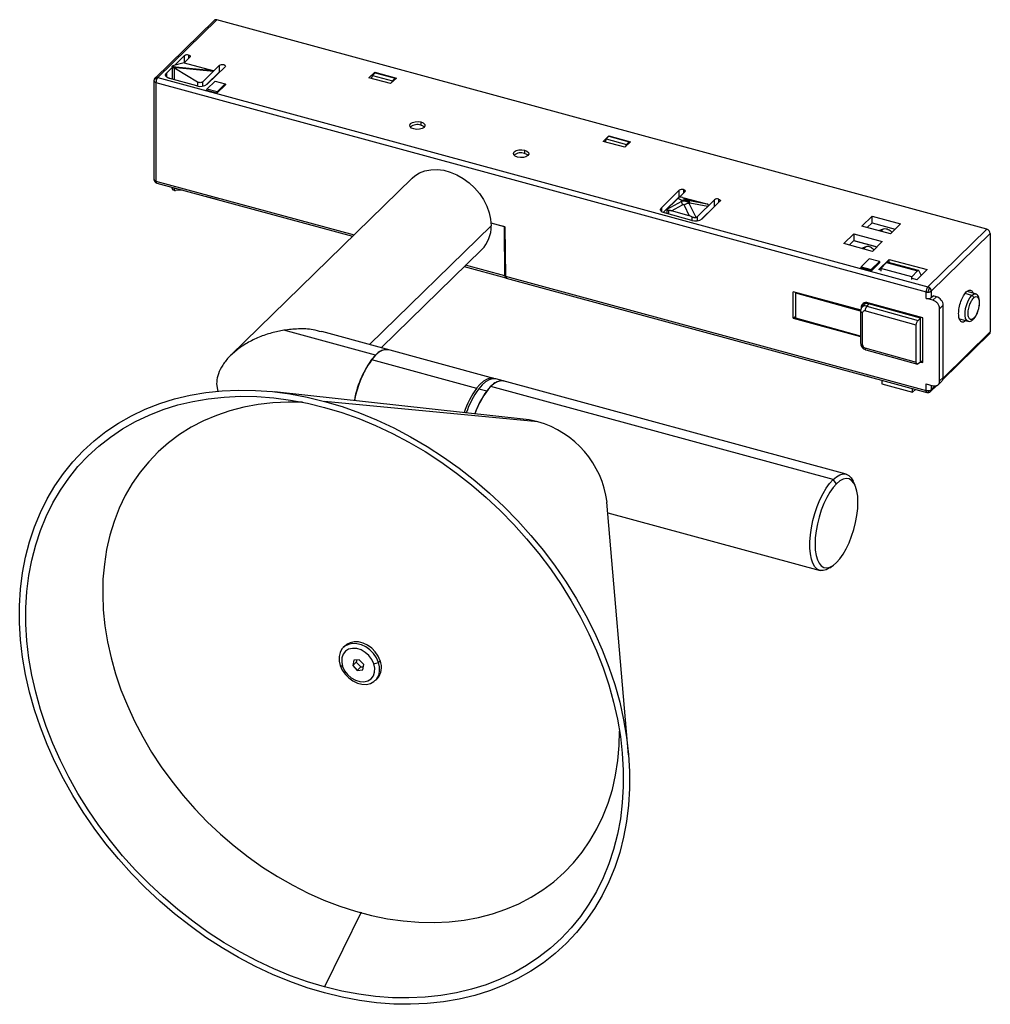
# Paper-space layout '_Trimétrica' of a CAD drawing. Header units: millimetres. Extents: x -137 to -10, y -141 to -13.
import ezdxf

# ---------------------------------------------------------------- set-up
doc = ezdxf.new("R2010")
doc.units = ezdxf.units.MM

psp = doc.layouts.new('_Trimétrica')

# ---------------------------------------------------------------- linework, layer by layer
at = {"color": 7, "linetype": 'Continuous', "lineweight": 25}
for p, q in [((-111.74, -12.8), (-119.44, -20.32)), ((-111.39, -12.73), (-119.09, -20.24)), ((-10.92, -40.03), (-111.39, -12.73)), ((-116.91, -18.67), (-115.62, -17.4)), ((-115.66, -18.33), (-114.91, -17.6)), ((-115.62, -18.26), (-115.62, -17.4)), ((-115.08, -17.32), (-115.08, -17.76)), ((-117.95, -19.68), (-117.21, -18.96)), ((-117.21, -18.78), (-117.21, -20.47)), ((-117.19, -18.75), (-116.75, -18.87)), ((-115.66, -18.33), (-117.15, -18.73)), ((-116.93, -19.02), (-116.94, -19.02)), ((-116.94, -19.02), (-116.94, -20.54)), ((-116.83, -18.93), (-116.93, -19.02)), ((-116.69, -18.99), (-116.78, -19.08)), ((-116.78, -19.08), (-113.93, -20.8)), ((-116.75, -18.87), (-111.92, -19.34)), ((-111.84, -19.46), (-116.69, -18.99)), ((-115.66, -18.33), (-111.92, -19.34)), ((-111.02, -18.65), (-113.26, -20.84)), ((-110.31, -18.85), (-112.64, -21.12)), ((-111.02, -19.51), (-111.02, -18.65)), ((-119.09, -20.24), (-18.62, -47.55)), ((-117.95, -19.68), (-117.95, -20.14)), ((-114, -21.34), (-117.53, -20.38)), ((-112.76, -21.22), (-111.02, -19.51)), ((-111.36, -19.87), (-111.36, -19.84)), ((-110.93, -19.46), (-111.02, -19.51)), ((-91.54, -20.28), (-90.79, -19.55)), ((-88.71, -21.05), (-91.54, -20.28)), ((-91.1, -19.97), (-91.24, -20.36)), ((-91.1, -19.97), (-90.75, -19.62)), ((-91.1, -19.97), (-88.45, -20.69)), ((-90.79, -19.55), (-87.96, -20.32)), ((-90.79, -19.55), (-90.79, -19.66)), ((-90.75, -19.62), (-88.1, -20.34)), ((-87.96, -20.32), (-88.71, -21.05)), ((-88.45, -20.69), (-88.1, -20.34)), ((-88.1, -20.45), (-88.1, -20.34)), ((-119.59, -20.67), (-119.59, -33.53)), ((-119.33, -20.9), (-119.33, -33.76)), ((-119.33, -20.9), (-18.86, -48.21)), ((-113.93, -20.8), (-113.93, -21.35)), ((-113.26, -20.84), (-113.26, -21.38)), ((-112.74, -21.89), (-112.69, -21.76)), ((-111.62, -20.71), (-112.69, -21.76)), ((-111.36, -22.12), (-112.69, -21.76)), ((-111.62, -20.71), (-110.29, -21.07)), ((-110.24, -21.19), (-111.41, -22.33)), ((-111.36, -22.12), (-110.29, -21.07)), ((-110.24, -21.11), (-110.29, -21.07)), ((-110.24, -21.11), (-110.24, -21.19)), ((-88.51, -20.85), (-88.45, -20.69)), ((-112.74, -21.89), (-111.41, -22.25)), ((-112.74, -21.97), (-112.74, -21.89)), ((-111.36, -22.12), (-111.41, -22.25)), ((-111.41, -22.33), (-111.41, -22.25)), ((-84.76, -26.05), (-84.76, -26.48)), ((-60.98, -28.58), (-60.24, -27.85)), ((-60.59, -28.26), (-60.24, -27.92)), ((-60.24, -27.85), (-57.41, -28.62)), ((-60.24, -27.85), (-60.24, -27.92)), ((-60.24, -27.92), (-57.59, -28.64)), ((-58.15, -29.35), (-60.98, -28.58)), ((-60.59, -28.26), (-60.73, -28.65)), ((-60.59, -28.26), (-57.94, -28.98)), ((-57.41, -28.62), (-58.15, -29.35)), ((-58.02, -29.23), (-57.94, -28.98)), ((-57.94, -28.98), (-57.59, -28.64)), ((-57.59, -28.8), (-57.59, -28.64)), ((-71.23, -29.73), (-71.23, -30.16)), ((-85.9, -33.38), (-109.55, -56.47)), ((-119.33, -33.76), (-93.48, -40.78)), ((-119.23, -34.01), (-93.67, -40.96)), ((-117.21, -34.56), (-117.21, -34.74)), ((-116.94, -34.63), (-116.94, -34.96)), ((-117.2, -34.77), (-117.2, -34.73)), ((-116.94, -34.96), (-116.93, -34.96)), ((-115.87, -34.93), (-116.78, -34.98)), ((-112.73, -35.78), (-112.69, -35.81)), ((-111.36, -36.17), (-112.69, -35.81)), ((-53.39, -37.23), (-51.05, -34.95)), ((-53.16, -37.86), (-51.05, -35.81)), ((-52.63, -37.38), (-50.35, -35.14)), ((-51.05, -35.81), (-51.05, -34.95)), ((-50.64, -35.88), (-47.47, -36.74)), ((-50.64, -35.88), (-50.09, -36.2)), ((-50.51, -34.86), (-50.51, -35.31)), ((-111.36, -36.17), (-111.4, -36.14)), ((-111.36, -36.17), (-111.34, -36.16)), ((-53.39, -37.23), (-53.39, -37.71)), ((-50.77, -36.4), (-52.69, -37.45)), ((-52.09, -37.64), (-50.63, -36.84)), ((-51.24, -36.02), (-51.24, -35.99)), ((-51.21, -35.99), (-50.68, -36.31)), ((-50.68, -36.31), (-50.77, -36.4)), ((-50.43, -36.9), (-49.75, -38.28)), ((-50.25, -36.37), (-50.21, -36.32)), ((-49.89, -36.26), (-47.47, -36.74)), ((-49.77, -36.67), (-49.68, -36.58)), ((-48.87, -38.49), (-49.77, -36.67)), ((-49.68, -36.58), (-47.32, -37.05)), ((-46.46, -36.2), (-48.74, -38.43)), ((-48.2, -38.76), (-46.46, -37.06)), ((-45.75, -36.39), (-48.08, -38.67)), ((-46.46, -37.06), (-46.46, -36.2)), ((-45.92, -36.11), (-45.92, -36.56)), ((-49.43, -38.89), (-52.97, -37.92)), ((-52.69, -37.46), (-52.69, -38)), ((-52.42, -38.07), (-52.42, -37.6)), ((-49.75, -38.28), (-52.09, -37.64)), ((-49.42, -38.41), (-49.42, -38.89)), ((-48.74, -38.43), (-48.74, -38.93)), ((-27.23, -39.62), (-25.9, -38.32)), ((-25.9, -38.32), (-22.19, -39.33)), ((-25.89, -39.19), (-25.9, -38.32)), ((-91.48, -55.08), (-75.61, -39.59)), ((-75.62, -39.21), (-73.89, -39.68)), ((-73.95, -39.7), (-75.62, -39.25)), ((-73.95, -39.7), (-73.92, -39.67)), ((-73.81, -39.76), (-73.86, -39.81)), ((-73.8, -39.79), (-73.74, -46.15)), ((-23.52, -40.63), (-27.23, -39.62)), ((-26.53, -39.81), (-25.89, -39.19)), ((-25.89, -39.19), (-22.88, -40.01)), ((-22.19, -39.33), (-23.52, -40.63)), ((-73.8, -46.13), (-73.86, -39.81)), ((-29.59, -41.92), (-28.28, -40.64)), ((-28.28, -40.64), (-24.57, -41.65)), ((-28.28, -40.64), (-28.27, -41.51)), ((-25.03, -40.22), (-24.42, -39.99)), ((-24.74, -40.3), (-24.42, -39.99)), ((-18.62, -47.55), (-10.92, -40.03)), ((-18.18, -48.1), (-10.48, -40.58)), ((-10.48, -40.58), (-10.48, -53.44)), ((-25.87, -42.93), (-29.59, -41.92)), ((-28.89, -42.11), (-28.27, -41.51)), ((-28.34, -41.52), (-25.28, -42.35)), ((-28.27, -41.51), (-25.25, -42.32)), ((-26.73, -42.34), (-27.28, -42.55)), ((-27.02, -42.62), (-26.73, -42.34)), ((-24.57, -41.65), (-25.87, -42.93)), ((-89.95, -55.5), (-76.82, -42.68)), ((-25.68, -42.74), (-25.69, -42.73)), ((-79.11, -44.92), (-73.7, -46.39)), ((-73.8, -46.13), (-78.93, -44.74)), ((-27.34, -44.95), (-26.27, -43.9)), ((-24.94, -44.26), (-26.27, -43.9)), ((-24.9, -44.39), (-26.06, -45.53)), ((-24.94, -44.26), (-26.02, -45.31)), ((-25.01, -45.29), (-23.66, -43.97)), ((-24.94, -44.26), (-24.9, -44.3)), ((-24.9, -44.39), (-24.9, -44.3)), ((-24.04, -44.37), (-24.76, -45.17)), ((-24.04, -44.37), (-19.96, -45.48)), ((-19.85, -45.43), (-23.93, -44.32)), ((-23.66, -43.97), (-18.71, -45.31)), ((-23.66, -44.39), (-23.66, -43.97)), ((-73.74, -46.15), (-18.86, -61.06)), ((-27.34, -44.95), (-27.39, -45.08)), ((-26.06, -45.44), (-27.39, -45.08)), ((-27.39, -45.17), (-27.39, -45.08)), ((-27.34, -44.95), (-26.02, -45.31)), ((-26.06, -45.44), (-26.02, -45.31)), ((-26.06, -45.44), (-26.06, -45.53)), ((-24.76, -45.36), (-25.01, -45.29)), ((-20.74, -46.26), (-24.76, -45.17)), ((-24.76, -45.17), (-24.76, -45.49)), ((-19.96, -45.48), (-20.74, -46.26)), ((-18.71, -45.31), (-20.06, -46.64)), ((-19.79, -45.47), (-19.48, -46.07)), ((-19.54, -45.96), (-19.4, -45.99)), ((-73.64, -46.4), (-18.75, -61.32)), ((-20.73, -46.59), (-20.74, -46.26)), ((-20.06, -46.64), (-20.62, -46.48)), ((-27.34, -50.61), (-36.19, -48.21)), ((-36.19, -51.64), (-36.19, -48.21)), ((-35.84, -48.38), (-35.79, -48.32)), ((-27.4, -50.72), (-35.84, -48.38)), ((-35.84, -51.64), (-35.84, -48.38)), ((-18.86, -49.06), (-18.86, -48.21)), ((-18.18, -48.1), (-18.18, -48.96)), ((-18.18, -48.96), (-17.95, -48.73)), ((-17.51, -48.85), (-17.95, -48.73)), ((-12.91, -48.67), (-13.77, -48.43)), ((-12.43, -48.47), (-13.52, -48.17)), ((-27.06, -49.99), (-27.34, -50.27)), ((-27.02, -49.94), (-27.24, -50.22)), ((-26.67, -49.62), (-26.96, -49.88)), ((-26.69, -49.63), (-26.74, -49.69)), ((-26.69, -49.64), (-26.69, -49.63)), ((-26.35, -49.77), (-26.61, -50.06)), ((-26.61, -50.06), (-19.89, -51.93)), ((-19.3, -51.6), (-26.46, -49.65)), ((-26.35, -49.77), (-26.28, -49.7)), ((-19.59, -51.65), (-26.35, -49.77)), ((-17.97, -49.3), (-18.86, -49.06)), ((-17.97, -49.3), (-17.51, -48.85)), ((-17.09, -50.4), (-16.62, -49.95)), ((-16.62, -59.38), (-16.62, -49.95)), ((-36.19, -51.64), (-35.84, -51.36)), ((-27.4, -50.68), (-27.4, -54.88)), ((-27.14, -55.11), (-27.14, -50.91)), ((-20.15, -52.55), (-26.83, -50.69)), ((-24.72, -50.23), (-24.64, -50.15)), ((-22.25, -50.8), (-22.34, -50.89)), ((-22.34, -50.89), (-22.25, -50.8)), ((-17.09, -59.83), (-17.09, -50.4)), ((-36.19, -51.64), (-27.4, -54.03)), ((-27.4, -53.98), (-35.84, -51.64)), ((-20.15, -57.36), (-20.15, -52.55)), ((-19.89, -51.93), (-19.59, -51.65)), ((-19.48, -51.55), (-19.59, -51.65)), ((-19.59, -57.39), (-19.59, -51.65)), ((-19.3, -57.43), (-19.3, -51.6)), ((-14.5, -51.74), (-13.4, -52.04)), ((-90.69, -56.46), (-102.63, -53.22)), ((-75.27, -59.49), (-97.71, -53.39)), ((-16.68, -59.64), (-10.57, -53.68)), ((-16.64, -59.45), (-10.48, -53.44)), ((-26.83, -55.5), (-20.15, -57.36)), ((-26.72, -55.76), (-20, -57.62)), ((-91.2, -57.04), (-77.49, -60.77)), ((-19.59, -57.39), (-19.89, -57.59)), ((-19.59, -57.39), (-19.3, -57.1)), ((-19.56, -57.36), (-19.3, -57.43)), ((-27.38, -58.97), (-27.34, -59.01)), ((-26.02, -59.37), (-27.34, -59.01)), ((-111.41, -60.19), (-111.24, -61.2)), ((-29.28, -71.98), (-75.01, -59.56)), ((-26.02, -59.37), (-26.06, -59.33)), ((-26.02, -59.37), (-26, -59.35)), ((-24.64, -59.72), (-24.63, -60.2)), ((-24.63, -60.2), (-20.61, -61.29)), ((-18.86, -60.21), (-17.97, -60.45)), ((-18.86, -61.06), (-18.86, -60.21)), ((-17.27, -60.31), (-16.81, -59.85)), ((-17.09, -59.83), (-16.62, -59.38)), ((-71.02, -64.86), (-103.87, -61.24)), ((-77.22, -60.84), (-76.16, -61.13)), ((-30.99, -72.69), (-75.65, -60.55)), ((-20.61, -61.29), (-20.62, -60.81)), ((-20.24, -60.92), (-20.61, -61.29)), ((-18.28, -61.2), (-17.47, -60.41)), ((-18.18, -60.39), (-18.18, -60.96)), ((-18.18, -60.96), (-17.68, -60.47)), ((-69.53, -65.14), (-97.32, -62.49)), ((-30.55, -73.23), (-30.99, -72.69)), ((-28.12, -73.44), (-28.36, -72.91)), ((-57.67, -108.58), (-60.49, -75.65)), ((-60.37, -77.01), (-32.69, -84.53)), ((-31.43, -84.2), (-30.95, -83.86)), ((-94.66, -94.37), (-94.89, -94.59)), ((-93.52, -96.24), (-93.66, -96.94)), ((-92.8, -96.18), (-93.52, -96.24)), ((-93.14, -96.21), (-93.19, -96.48)), ((-92.22, -96.82), (-92.8, -96.18)), ((-90.07, -96.31), (-90.3, -96.53)), ((-94.98, -97.05), (-95.28, -96.94)), ((-93.19, -96.48), (-93.66, -96.94)), ((-93.66, -96.94), (-93.07, -97.57)), ((-93.19, -96.48), (-92.6, -97.12)), ((-92.6, -97.12), (-93.07, -97.57)), ((-93.07, -97.57), (-92.35, -97.51)), ((-92.6, -97.12), (-92.27, -97.09)), ((-92.35, -97.51), (-92.22, -96.82)), ((-90.9, -96.71), (-90.3, -96.53)), ((-90.69, -98.88), (-90.47, -98.66)), ((-92.56, -129.1), (-97.32, -138.84))]:
    psp.add_line(p, q, dxfattribs=at)
at = {"color": 7, "linetype": 'Continuous', "lineweight": 25, "flags": 128}
for points in [[(-115.08, -17.32), (-115.01, -17.34), (-114.96, -17.37), (-114.91, -17.4), (-114.88, -17.44), (-114.87, -17.48), (-114.86, -17.52), (-114.88, -17.56), (-114.91, -17.6)], [(-117.2, -18.83), (-116.99, -18.88), (-116.83, -18.93)], [(-115.53, -18.21), (-115.57, -18.23), (-115.62, -18.26)], [(-111.02, -18.65), (-110.92, -18.59), (-110.78, -18.55), (-110.63, -18.55), (-110.48, -18.57), (-110.36, -18.62), (-110.28, -18.69), (-110.27, -18.77), (-110.31, -18.85)], [(-85.7, -26.96), (-86, -26.84), (-86.18, -26.66), (-86.22, -26.46), (-86.11, -26.27), (-85.87, -26.11), (-85.52, -26.02), (-85.14, -25.99), (-84.76, -26.05)], [(-84.76, -26.05), (-84.46, -26.18), (-84.27, -26.36), (-84.23, -26.56), (-84.34, -26.75), (-84.59, -26.9), (-84.93, -27), (-85.32, -27.02), (-85.7, -26.96)], [(-84.32, -26.72), (-84.46, -26.61), (-84.76, -26.48)], [(-72.16, -30.64), (-72.47, -30.51), (-72.65, -30.34), (-72.69, -30.14), (-72.58, -29.94), (-72.34, -29.79), (-71.99, -29.69), (-71.6, -29.67), (-71.23, -29.73)], [(-71.23, -29.73), (-70.93, -29.86), (-70.74, -30.03), (-70.7, -30.23), (-70.81, -30.43), (-71.06, -30.58), (-71.4, -30.68), (-71.79, -30.7), (-72.16, -30.64)], [(-70.79, -30.4), (-70.93, -30.28), (-71.23, -30.16)], [(-85.9, -33.38), (-85.57, -33.09), (-84.94, -32.7), (-84.23, -32.42), (-83.46, -32.27), (-82.64, -32.25), (-81.79, -32.35), (-80.93, -32.59), (-80.08, -32.94), (-79.26, -33.41), (-78.48, -33.98), (-77.77, -34.65), (-77.14, -35.38), (-76.61, -36.18), (-76.18, -37.02), (-75.86, -37.88), (-75.67, -38.74), (-75.61, -39.59)], [(-50.97, -35.75), (-51.01, -35.77), (-51.05, -35.81)], [(-50.51, -34.86), (-50.45, -34.89), (-50.39, -34.92), (-50.35, -34.95), (-50.32, -34.99), (-50.3, -35.03), (-50.3, -35.07), (-50.32, -35.11), (-50.35, -35.14)], [(-52.97, -37.92), (-53.13, -37.87), (-53.27, -37.8), (-53.38, -37.71), (-53.46, -37.62), (-53.5, -37.52), (-53.5, -37.42), (-53.46, -37.32), (-53.39, -37.23)], [(-46.37, -37), (-46.41, -37.02), (-46.46, -37.06)], [(-45.92, -36.11), (-45.85, -36.14), (-45.79, -36.17), (-45.75, -36.2), (-45.72, -36.24), (-45.7, -36.28), (-45.7, -36.32), (-45.72, -36.36), (-45.75, -36.39)], [(-13.4, -52.04), (-13.56, -51.93), (-13.7, -51.68), (-13.77, -51.31), (-13.77, -50.86), (-13.7, -50.36), (-13.56, -49.85), (-13.38, -49.37), (-13.15, -48.97), (-12.91, -48.67)], [(-12.91, -48.67), (-12.67, -48.49), (-12.44, -48.46), (-12.43, -48.47)], [(-88.98, -55.76), (-89.03, -55.75), (-89.42, -55.73), (-89.85, -55.86), (-90.29, -56.12), (-90.75, -56.52), (-91.2, -57.04)], [(-26.83, -55.5), (-26.82, -55.58), (-26.81, -55.64), (-26.79, -55.69), (-26.76, -55.73), (-26.73, -55.75), (-26.72, -55.76)], [(-75.14, -59.53), (-75.32, -59.47), (-75.72, -59.46), (-76.14, -59.59), (-76.59, -59.85), (-77.04, -60.25), (-77.49, -60.77)], [(-75.01, -59.56), (-75.05, -59.55), (-75.45, -59.53), (-75.88, -59.66), (-76.32, -59.92), (-76.77, -60.32), (-77.22, -60.84)], [(-73.95, -59.85), (-73.99, -59.83), (-74.39, -59.82), (-74.81, -59.95), (-75.26, -60.21), (-75.71, -60.61), (-76.16, -61.13)], [(-97.32, -139.64), (-99.6, -138.96), (-101.86, -138.15), (-104.11, -137.23), (-106.34, -136.19), (-108.54, -135.03), (-110.7, -133.76), (-112.82, -132.39), (-114.88, -130.91), (-116.89, -129.33), (-118.84, -127.67), (-120.72, -125.91), (-122.52, -124.08), (-124.23, -122.17), (-125.86, -120.19), (-127.4, -118.15), (-128.84, -116.05), (-130.18, -113.91), (-131.4, -111.72), (-132.52, -109.5), (-133.53, -107.25), (-134.41, -104.98), (-135.17, -102.7), (-135.81, -100.41), (-136.33, -98.12), (-136.72, -95.85), (-136.98, -93.59), (-137.11, -91.36), (-137.11, -89.15), (-136.98, -86.99), (-136.72, -84.87), (-136.33, -82.8), (-135.81, -80.8), (-135.17, -78.86), (-134.41, -76.99), (-133.53, -75.2), (-132.52, -73.5), (-131.4, -71.88), (-130.18, -70.37), (-128.84, -68.95), (-127.4, -67.63), (-125.86, -66.43), (-124.23, -65.33), (-122.52, -64.36), (-120.72, -63.5), (-118.84, -62.77), (-116.89, -62.16), (-114.88, -61.68), (-112.82, -61.33), (-110.7, -61.1), (-108.54, -61.01), (-106.34, -61.05), (-104.11, -61.21), (-101.86, -61.51), (-99.6, -61.94), (-97.32, -62.49)], [(-97.32, -138.84), (-99.55, -138.18), (-101.77, -137.39), (-103.97, -136.48), (-106.15, -135.46), (-108.31, -134.33), (-110.42, -133.09), (-112.5, -131.74), (-114.52, -130.29), (-116.49, -128.75), (-118.4, -127.12), (-120.23, -125.4), (-122, -123.61), (-123.68, -121.74), (-125.28, -119.8), (-126.78, -117.8), (-128.19, -115.75), (-129.5, -113.64), (-130.7, -111.5), (-131.8, -109.33), (-132.78, -107.12), (-133.65, -104.9), (-134.4, -102.66), (-135.02, -100.42), (-135.53, -98.19), (-135.91, -95.96), (-136.16, -93.74), (-136.29, -91.56), (-136.29, -89.4), (-136.16, -87.28), (-135.91, -85.2), (-135.53, -83.18), (-135.02, -81.22), (-134.4, -79.32), (-133.65, -77.49), (-132.78, -75.74), (-131.8, -74.07), (-130.7, -72.49), (-129.5, -71), (-128.19, -69.61), (-126.78, -68.32), (-125.28, -67.14), (-123.68, -66.07), (-122, -65.11), (-120.23, -64.28), (-118.4, -63.56), (-116.49, -62.96), (-114.52, -62.49), (-112.5, -62.14), (-110.42, -61.92), (-108.31, -61.83), (-106.15, -61.87), (-103.97, -62.03), (-101.77, -62.33), (-99.55, -62.74), (-97.32, -63.29)], [(-100.2, -62.61), (-102.1, -62.58), (-104.07, -62.67), (-106, -62.89), (-107.88, -63.24), (-109.7, -63.71), (-111.45, -64.31), (-113.14, -65.03), (-114.74, -65.87), (-116.26, -66.83), (-117.7, -67.9), (-119.03, -69.07), (-120.27, -70.36), (-121.4, -71.74), (-122.42, -73.21), (-123.33, -74.78), (-124.12, -76.42), (-124.79, -78.14), (-125.34, -79.94), (-125.76, -81.79), (-126.06, -83.7), (-126.24, -85.66), (-126.28, -87.66), (-126.2, -89.69)], [(-97.32, -62.49), (-95.05, -63.17), (-92.79, -63.98), (-90.54, -64.9), (-88.31, -65.95), (-86.11, -67.1), (-83.95, -68.37), (-81.83, -69.75), (-79.76, -71.22), (-77.75, -72.8), (-75.81, -74.46), (-73.93, -76.22), (-72.13, -78.05), (-70.41, -79.96), (-68.78, -81.94), (-67.25, -83.98), (-65.81, -86.08), (-64.47, -88.22), (-63.24, -90.41), (-62.12, -92.63), (-61.12, -94.88), (-60.24, -97.15), (-59.47, -99.43), (-58.83, -101.72), (-58.32, -104.01), (-57.93, -106.28), (-57.67, -108.54), (-57.54, -110.78), (-57.54, -112.98), (-57.67, -115.14), (-57.93, -117.26), (-58.32, -119.33), (-58.83, -121.33), (-59.47, -123.27), (-60.24, -125.14), (-61.12, -126.93), (-62.12, -128.63), (-63.24, -130.25), (-64.47, -131.77), (-65.81, -133.19), (-67.25, -134.5), (-68.78, -135.71), (-70.41, -136.8), (-72.13, -137.77), (-73.93, -138.63), (-75.81, -139.36), (-77.75, -139.97), (-79.76, -140.45), (-81.83, -140.81), (-83.95, -141.03), (-86.11, -141.12), (-88.31, -141.09), (-90.54, -140.92), (-92.79, -140.62), (-95.05, -140.19), (-97.32, -139.64)], [(-97.32, -63.29), (-95.1, -63.95), (-92.88, -64.74), (-90.68, -65.65), (-88.49, -66.67), (-86.34, -67.8), (-84.22, -69.04), (-82.15, -70.39), (-80.12, -71.84), (-78.16, -73.38), (-76.25, -75.01), (-74.41, -76.73), (-72.65, -78.53), (-70.97, -80.4), (-69.37, -82.33), (-67.86, -84.33), (-66.46, -86.39), (-65.15, -88.49), (-63.94, -90.63), (-62.85, -92.81), (-61.87, -95.01), (-61, -97.23), (-60.25, -99.47), (-59.62, -101.71), (-59.12, -103.95), (-58.74, -106.18), (-58.49, -108.39), (-58.36, -110.58), (-58.36, -112.73), (-58.49, -114.85), (-58.74, -116.93), (-59.12, -118.95), (-59.62, -120.92), (-60.25, -122.82), (-61, -124.64), (-61.87, -126.4), (-62.85, -128.07), (-63.94, -129.65), (-65.15, -131.13), (-66.46, -132.52), (-67.86, -133.81), (-69.37, -134.99), (-70.97, -136.06), (-72.65, -137.02), (-74.41, -137.86), (-76.25, -138.57), (-78.16, -139.17), (-80.12, -139.64), (-82.15, -139.99), (-84.22, -140.21), (-86.34, -140.3), (-88.49, -140.26), (-90.68, -140.1), (-92.88, -139.81), (-95.1, -139.39), (-97.32, -138.84)], [(-69.53, -65.14), (-70.62, -64.91), (-71.02, -64.86)], [(-31.43, -84.2), (-31.44, -84.21), (-31.88, -84.45), (-32.3, -84.56), (-32.7, -84.53), (-33.05, -84.36), (-33.36, -84.05), (-33.62, -83.61), (-33.81, -83.05), (-33.95, -82.38), (-34.01, -81.63), (-34.01, -80.79), (-33.95, -79.9), (-33.81, -78.98), (-33.62, -78.04), (-33.36, -77.1), (-33.05, -76.19), (-32.7, -75.32), (-32.3, -74.52), (-31.88, -73.81), (-31.44, -73.19), (-30.99, -72.69)], [(-30.99, -72.69), (-30.54, -72.31), (-30.09, -72.06), (-29.67, -71.95), (-29.28, -71.99), (-28.92, -72.16), (-28.62, -72.47), (-28.36, -72.91), (-28.36, -72.91)], [(-30.55, -83.52), (-30.11, -83.03), (-29.68, -82.42), (-29.27, -81.72), (-28.9, -80.93), (-28.57, -80.08), (-28.28, -79.19), (-28.05, -78.28), (-27.88, -77.37), (-27.78, -76.48), (-27.75, -75.64), (-27.78, -74.87), (-27.88, -74.19), (-28.05, -73.61), (-28.28, -73.14), (-28.57, -72.81), (-28.9, -72.61), (-29.27, -72.55), (-29.68, -72.64), (-30.11, -72.87), (-30.55, -73.23)], [(-30.55, -73.23), (-30.98, -73.72), (-31.41, -74.33), (-31.82, -75.04), (-32.19, -75.82), (-32.53, -76.67), (-32.81, -77.57), (-33.04, -78.48), (-33.21, -79.39), (-33.31, -80.27), (-33.35, -81.11), (-33.31, -81.88), (-33.21, -82.57), (-33.04, -83.15), (-32.81, -83.61), (-32.53, -83.95), (-32.19, -84.14), (-31.82, -84.2), (-31.41, -84.11), (-30.98, -83.88), (-30.55, -83.52)], [(-126.2, -89.69), (-125.98, -91.75), (-125.65, -93.83), (-125.18, -95.92), (-124.6, -98.01), (-123.89, -100.09), (-123.06, -102.16), (-122.12, -104.21), (-121.06, -106.23), (-119.9, -108.22), (-118.63, -110.16), (-117.26, -112.04), (-115.8, -113.87), (-114.26, -115.63), (-112.63, -117.32), (-110.92, -118.94), (-109.14, -120.46), (-107.31, -121.9), (-105.41, -123.24), (-103.47, -124.47), (-101.48, -125.6), (-99.46, -126.63), (-97.42, -127.53), (-95.36, -128.32), (-93.28, -128.99), (-91.2, -129.54), (-89.13, -129.96), (-87.08, -130.25), (-85.04, -130.41), (-83.03, -130.45), (-81.06, -130.36), (-79.13, -130.14), (-77.25, -129.79), (-75.43, -129.32), (-73.67, -128.72), (-71.99, -128), (-70.38, -127.16), (-68.86, -126.2), (-67.43, -125.13), (-66.09, -123.95), (-64.86, -122.67), (-63.73, -121.29), (-62.71, -119.81), (-61.8, -118.25), (-61.01, -116.61), (-60.34, -114.88), (-59.79, -113.09), (-59.36, -111.24), (-59.06, -109.33), (-58.89, -107.37), (-58.85, -105.48)], [(-90.3, -96.53), (-90.56, -95.94), (-90.94, -95.39), (-91.41, -94.91), (-91.95, -94.52), (-92.53, -94.25), (-93.13, -94.09), (-93.7, -94.07), (-94.23, -94.19), (-94.69, -94.43), (-95.06, -94.78), (-95.31, -95.24), (-95.43, -95.77), (-95.42, -96.35), (-95.28, -96.94)], [(-90.9, -96.71), (-91.16, -96.15), (-91.54, -95.64), (-92.02, -95.22), (-92.56, -94.9), (-93.13, -94.73), (-93.68, -94.7), (-94.19, -94.82), (-94.6, -95.07), (-94.91, -95.46), (-95.08, -95.93), (-95.1, -96.48), (-94.98, -97.05)], [(-90.07, -96.31), (-90.34, -95.72), (-90.71, -95.17), (-91.18, -94.69), (-91.72, -94.3), (-92.3, -94.02), (-92.9, -93.87), (-93.48, -93.85), (-94.01, -93.96), (-94.47, -94.2), (-94.66, -94.37)], [(-95.28, -96.94), (-95.02, -97.53), (-94.64, -98.08), (-94.17, -98.56), (-93.63, -98.95), (-93.05, -99.22), (-92.45, -99.38), (-91.88, -99.4), (-91.35, -99.28), (-90.89, -99.04), (-90.52, -98.69), (-90.27, -98.23), (-90.15, -97.7), (-90.16, -97.12), (-90.3, -96.53)], [(-94.98, -97.05), (-94.71, -97.61), (-94.33, -98.12), (-93.85, -98.54), (-93.31, -98.85), (-92.74, -99.03), (-92.19, -99.06), (-91.69, -98.94), (-91.27, -98.68), (-90.96, -98.3), (-90.8, -97.82), (-90.77, -97.28), (-90.9, -96.71)]]:
    psp.add_lwpolyline(points, dxfattribs=at)
at = {"color": 7, "linetype": 'Continuous', "lineweight": 25}
for centre, radius, start, end in [((-111.51, -13.06), 0.353, 71.1228, 131.7873), ((-115.26, -17.91), 0.616, 72.696, 125.3989), ((-116.55, -19.19), 0.336, 127.0114, 133.4802), ((-116.83, -18.97), 0.124, 32.7111, 48.7189), ((-116.62, -19.09), 0.222, 118.4039, 127.0962), ((-116.99, -19.06), 0.313, 13.8827, 31.5986), ((-119.09, -20.67), 0.5, 134.305, 179.8693), ((-119.37, -20.68), 0.223, 120.3329, 176.7928), ((-119.15, -21.01), 0.62, 94.5313, 122.6704), ((-119.21, -20.58), 0.358, 71.5838, 131.3262), ((-118.17, -20.92), 1.16, 152.6497, 178.9218), ((-118.66, -20.66), 0.596, 135.9465, 153.3485), ((-113.54, -19.87), 1.54, 252.696, 305.3989), ((-85.24, -27.77), 1.38, 69.4977, 130.3881), ((-71.71, -31.45), 1.38, 69.4977, 130.3881), ((-119.09, -33.53), 0.5, 180.0329, 254.7955), ((-119.32, -33.72), 0.204, 224.3882, 274.6958), ((-50.7, -35.45), 0.616, 72.696, 125.3989), ((-49.67, -36.3), 1.11, 184.9018, 209.219), ((-50.26, -36.97), 0.785, 77.5207, 122.198), ((-49.57, -38.31), 1.66, 96.7164, 121.234), ((-50.09, -36.62), 0.412, 5.9333, 61.6858), ((-46.1, -36.7), 0.616, 72.696, 125.3989), ((-79.8, -39.73), 4.2, 315.3551, 1.9107), ((-73.98, -39.82), 0.122, 3.8072, 74.2996), ((-48.97, -37.41), 1.54, 252.696, 305.3989), ((-11.09, -40.62), 0.607, 3.3916, 74.3338), ((-17.83, -48.2), 1.02, 140.5129, 180.3434), ((-20.77, -47.13), 2.41, 332.6589, 340.5528), ((-18.78, -48.11), 0.585, 52.5134, 74.304), ((-20.06, -47.36), 1.66, 339.6799, 349.815), ((-18.77, -48.13), 0.589, 2.7777, 54.2697), ((-13.01, -49.02), 0.364, 3.3916, 74.3338), ((-26.69, -50.26), 0.65, 68.8623, 180.9223), ((-26.81, -50.61), 0.58, 70.1278, 138.9198), ((-26.56, -50.35), 0.613, 70.1432, 138.5533), ((-25.78, -50.7), 1.04, 142.403, 179.8338), ((-27.11, -50.61), 0.299, 193.7242, 264.6269), ((-26.91, -50.91), 0.228, 68.5379, 181.1433), ((-12.84, -51.66), 0.194, 317.0048, 1.8627), ((-27.11, -54.81), 0.299, 193.7788, 264.6175), ((-26.71, -55.09), 0.433, 183.3306, 253.8992), ((-81.37, -64.39), 12.24, 139.5826, 170.5649), ((-89.21, -57.63), 1.88, 83.0293, 141.67), ((-79.9, -64.92), 13.78, 145.0975, 169.3968), ((-74.17, -61.71), 1.88, 83.0293, 141.67), ((-67.78, -67.8), 11.99, 144.0531, 161.3192), ((-67.54, -67.86), 11.96, 144.0415, 161.1378), ((-68.07, -67.38), 10.2, 137.9741, 161.3675), ((-66.99, -67.88), 11.39, 143.6617, 160.7362), ((-18.62, -60.84), 0.5, 254.7955, 314.2805), ((-18.01, -60.8), 0.688, 204.8752, 224.2704), ((-18.46, -61.25), 0.059, 220.2141, 278.4831), ((-72.96, -77.24), 12.58, 7.2681, 74.1578), ((-92.12, -97.17), 2.22, 318.0014, 22.92)]:
    psp.add_arc(centre, radius, start, end, dxfattribs=at)
for points, knots in [([(-117.2, -18.83), (-117.2, -18.82), (-117.21, -18.8), (-117.21, -18.78), (-117.2, -18.76), (-117.19, -18.75), (-117.19, -18.75)], [0, 0, 0, 0, 0.2685673, 0.5234911, 0.7665998, 1, 1, 1, 1]), ([(-117.2, -18.83), (-117.2, -18.84), (-117.19, -18.86), (-117.17, -18.88), (-117.15, -18.91), (-117.11, -18.95), (-117.04, -18.98), (-116.97, -19.01), (-116.94, -19.02)], [0, 0, 0, 0, 0.124861, 0.248723, 0.373316, 0.500341, 0.748746, 1, 1, 1, 1]), ([(-117.53, -20.38), (-117.56, -20.37), (-117.61, -20.35), (-117.69, -20.33), (-117.76, -20.29), (-117.85, -20.24), (-117.95, -20.17), (-118.03, -20.08), (-118.07, -19.97), (-118.07, -19.87), (-118.03, -19.77), (-117.98, -19.71), (-117.95, -19.68)], [0, 0, 0, 0, 0.060207, 0.119952, 0.179772, 0.240205, 0.369849, 0.500127, 0.629745, 0.76005, 0.879849, 1, 1, 1, 1]), ([(-119.59, -20.67), (-119.59, -20.68), (-119.59, -20.71), (-119.58, -20.74), (-119.55, -20.78), (-119.51, -20.82), (-119.44, -20.86), (-119.37, -20.89), (-119.33, -20.9)], [0, 0, 0, 0, 0.13174, 0.260326, 0.38837, 0.517582, 0.73969, 1, 1, 1, 1]), ([(-113.26, -20.84), (-113.29, -20.87), (-113.32, -20.89), (-113.43, -20.92), (-113.49, -20.93), (-113.62, -20.92), (-113.69, -20.91), (-113.82, -20.86), (-113.88, -20.83), (-113.93, -20.8)], [0, 0, 0, 0, 0.25, 0.25, 0.5, 0.5, 0.75, 0.75, 1, 1, 1, 1]), ([(-119.59, -33.53), (-119.58, -33.56), (-119.58, -33.62), (-119.49, -33.7), (-119.38, -33.74), (-119.33, -33.76)], [0, 0, 0, 0, 0.276616, 0.638308, 1, 1, 1, 1]), ([(-119.3, -33.93), (-119.29, -33.95), (-119.27, -33.99), (-119.24, -34.01), (-119.22, -34.01)], [0, 0, 0, 0, 0.542287, 1, 1, 1, 1]), ([(-50.64, -35.88), (-50.75, -35.85), (-50.86, -35.84), (-51.06, -35.88), (-51.15, -35.93), (-51.21, -35.99)], [0, 0, 0, 0, 0.5, 0.5, 1, 1, 1, 1]), ([(-50.77, -36.4), (-50.74, -36.39), (-50.69, -36.36), (-50.6, -36.34), (-50.52, -36.33), (-50.43, -36.34), (-50.34, -36.34), (-50.28, -36.36), (-50.25, -36.37)], [0, 0, 0, 0, 0.171638, 0.341211, 0.508775, 0.674387, 0.838108, 1, 1, 1, 1]), ([(-50.21, -36.32), (-50.23, -36.31), (-50.29, -36.3), (-50.38, -36.28), (-50.46, -36.28), (-50.54, -36.28), (-50.61, -36.29), (-50.66, -36.3), (-50.68, -36.31)], [0, 0, 0, 0, 0.161222, 0.324381, 0.489665, 0.657249, 0.827306, 1, 1, 1, 1]), ([(-50.25, -36.37), (-50.22, -36.37), (-50.17, -36.39), (-50.08, -36.43), (-50, -36.48), (-49.92, -36.53), (-49.84, -36.6), (-49.79, -36.64), (-49.77, -36.67)], [0, 0, 0, 0, 0.161962, 0.325725, 0.491351, 0.658901, 0.828432, 1, 1, 1, 1]), ([(-49.68, -36.58), (-49.7, -36.56), (-49.76, -36.52), (-49.85, -36.47), (-49.94, -36.42), (-50.03, -36.38), (-50.12, -36.34), (-50.18, -36.33), (-50.21, -36.32)], [0, 0, 0, 0, 0.1724847, 0.3424167, 0.5099597, 0.6752849, 0.8385701, 1, 1, 1, 1]), ([(-50.09, -36.2), (-50.08, -36.21), (-50.06, -36.22), (-50.01, -36.23), (-50, -36.23), (-49.98, -36.24), (-49.96, -36.24), (-49.93, -36.25), (-49.91, -36.25), (-49.89, -36.26)], [0, 0, 0, 0, 0.5, 0.5, 0.625, 0.625, 0.75, 0.75, 1, 1, 1, 1]), ([(-47.32, -37.05), (-47.26, -36.98), (-47.23, -36.92), (-47.28, -36.81), (-47.36, -36.77), (-47.47, -36.74)], [0, 0, 0, 0, 0.5, 0.5, 1, 1, 1, 1]), ([(-52.42, -37.6), (-52.44, -37.59), (-52.49, -37.59), (-52.54, -37.58), (-52.59, -37.56), (-52.64, -37.53), (-52.69, -37.49), (-52.69, -37.47), (-52.69, -37.45)], [0, 0, 0, 0, 0.116002, 0.25064, 0.375361, 0.499919, 0.748131, 1, 1, 1, 1]), ([(-52.09, -37.64), (-52.12, -37.64), (-52.17, -37.62), (-52.25, -37.61), (-52.34, -37.6), (-52.4, -37.6), (-52.42, -37.6)], [0, 0, 0, 0, 0.2356804, 0.4802771, 0.7347624, 1, 1, 1, 1]), ([(-49.42, -38.41), (-49.48, -38.38), (-49.59, -38.33), (-49.7, -38.29), (-49.75, -38.28)], [0, 0, 0, 0, 0.519737, 1, 1, 1, 1]), ([(-49.42, -38.41), (-49.4, -38.42), (-49.35, -38.44), (-49.28, -38.47), (-49.21, -38.48), (-49.12, -38.49), (-48.99, -38.5), (-48.91, -38.49), (-48.87, -38.49)], [0, 0, 0, 0, 0.123745, 0.246219, 0.369662, 0.49626, 0.742669, 1, 1, 1, 1]), ([(-73.89, -39.68), (-73.88, -39.68), (-73.87, -39.69), (-73.84, -39.7), (-73.82, -39.72), (-73.8, -39.75), (-73.8, -39.78), (-73.8, -39.79)], [0, 0, 0, 0, 0.16625, 0.329214, 0.500394, 0.747478, 1, 1, 1, 1]), ([(-23.56, -40.22), (-23.5, -40.26), (-23.41, -40.33), (-23.35, -40.42), (-23.33, -40.45)], [0, 0, 0, 0, 0.670845, 1, 1, 1, 1]), ([(-25.69, -42.73), (-25.8, -42.58), (-25.95, -42.46), (-26.27, -42.31), (-26.44, -42.28), (-26.59, -42.31)], [0, 0, 0, 0, 0.5, 0.5, 1, 1, 1, 1]), ([(-24.04, -44.37), (-24.02, -44.35), (-23.98, -44.32), (-23.94, -44.31), (-23.93, -44.32), (-23.93, -44.32)], [0, 0, 0, 0, 0.453375, 0.922489, 1, 1, 1, 1]), ([(-73.8, -46.13), (-73.8, -46.18), (-73.8, -46.23), (-73.78, -46.31), (-73.76, -46.35), (-73.71, -46.39), (-73.68, -46.39), (-73.62, -46.38), (-73.6, -46.36), (-73.57, -46.33)], [0, 0, 0, 0, 0.25, 0.25, 0.5, 0.5, 0.75, 0.75, 1, 1, 1, 1]), ([(-73.74, -46.15), (-73.74, -46.18), (-73.74, -46.25), (-73.72, -46.32), (-73.69, -46.37), (-73.66, -46.4), (-73.64, -46.4), (-73.64, -46.4)], [0, 0, 0, 0, 0.249864, 0.486016, 0.708445, 0.917141, 1, 1, 1, 1]), ([(-19.79, -45.47), (-19.81, -45.44), (-19.84, -45.42), (-19.9, -45.42), (-19.93, -45.44), (-19.96, -45.48)], [0, 0, 0, 0, 0.5, 0.5, 1, 1, 1, 1]), ([(-18.86, -48.21), (-18.84, -48.21), (-18.8, -48.22), (-18.74, -48.23), (-18.7, -48.23), (-18.66, -48.24), (-18.65, -48.24), (-18.64, -48.24), (-18.64, -48.24), (-18.63, -48.24), (-18.63, -48.24)], [0, 0, 0, 0, 0.2791529, 0.5317647, 0.7730466, 0.8883786, 0.9447412, 0.9725956, 0.9864407, 1, 1, 1, 1]), ([(-18.63, -48.24), (-18.61, -48.24), (-18.57, -48.24), (-18.5, -48.23), (-18.44, -48.22), (-18.36, -48.2), (-18.26, -48.16), (-18.21, -48.12), (-18.18, -48.1)], [0, 0, 0, 0, 0.118426, 0.234311, 0.351783, 0.468059, 0.715158, 1, 1, 1, 1]), ([(-14.61, -51.04), (-14.6, -50.79), (-14.57, -50.28), (-14.33, -49.44), (-14, -48.7), (-13.61, -48.17), (-13.22, -47.94), (-12.89, -48), (-12.77, -48.27), (-12.72, -48.39)], [0, 0, 0, 0, 0.146388, 0.292775, 0.439163, 0.585551, 0.731938, 0.878326, 1, 1, 1, 1]), ([(-11.89, -49.55), (-11.89, -49.47), (-11.9, -49.25), (-11.96, -48.95), (-12.09, -48.69), (-12.26, -48.52), (-12.39, -48.49), (-12.43, -48.48)], [0, 0, 0, 0, 0.1452915, 0.4326383, 0.6810055, 0.8949339, 1, 1, 1, 1]), ([(-18.86, -49.06), (-18.74, -49.1), (-18.6, -49.1), (-18.35, -49.06), (-18.24, -49.02), (-18.18, -48.96)], [0, 0, 0, 0, 0.5, 0.5, 1, 1, 1, 1]), ([(-17.09, -50.4), (-17.09, -50.37), (-17.09, -50.32), (-17.1, -50.24), (-17.12, -50.15), (-17.16, -50.04), (-17.23, -49.89), (-17.34, -49.72), (-17.48, -49.57), (-17.64, -49.45), (-17.8, -49.36), (-17.92, -49.32), (-17.97, -49.3)], [0, 0, 0, 0, 0.060207, 0.119952, 0.179772, 0.240205, 0.369849, 0.500127, 0.629745, 0.76005, 0.879849, 1, 1, 1, 1]), ([(-16.62, -49.95), (-16.62, -49.72), (-16.72, -49.47), (-17.04, -49.07), (-17.27, -48.91), (-17.51, -48.85)], [0, 0, 0, 0, 0.5, 0.5, 1, 1, 1, 1]), ([(-12.65, -51.65), (-12.71, -51.71), (-12.77, -51.77), (-12.92, -51.83), (-13, -51.84), (-13.16, -51.78), (-13.23, -51.7), (-13.34, -51.44), (-13.37, -51.25), (-13.37, -50.81), (-13.34, -50.56), (-13.23, -50.09), (-13.16, -49.87), (-13, -49.5), (-12.92, -49.36), (-12.77, -49.14), (-12.71, -49.06), (-12.65, -49)], [0, 0, 0, 0, 0.125, 0.125, 0.25, 0.25, 0.375, 0.375, 0.5, 0.5, 0.625, 0.625, 0.75, 0.75, 0.875, 0.875, 1, 1, 1, 1]), ([(-12.7, -51.79), (-12.67, -51.76), (-12.55, -51.65), (-12.37, -51.37), (-12.17, -50.96), (-12.01, -50.5), (-11.92, -50.03), (-11.89, -49.72), (-11.89, -49.56), (-11.89, -49.55)], [0, 0, 0, 0, 0.066576, 0.254062, 0.439639, 0.621875, 0.803288, 0.97704, 1, 1, 1, 1]), ([(-12.65, -49), (-12.59, -48.94), (-12.52, -48.88), (-12.37, -48.82), (-12.29, -48.81), (-12.13, -48.87), (-12.06, -48.95), (-11.95, -49.21), (-11.92, -49.4), (-11.92, -49.84), (-11.95, -50.09), (-12.06, -50.56), (-12.13, -50.78), (-12.29, -51.15), (-12.37, -51.29), (-12.52, -51.51), (-12.59, -51.59), (-12.65, -51.65)], [0, 0, 0, 0, 0.125, 0.125, 0.25, 0.25, 0.375, 0.375, 0.5, 0.5, 0.625, 0.625, 0.75, 0.75, 0.875, 0.875, 1, 1, 1, 1]), ([(-27.24, -50.23), (-27.27, -50.28), (-27.37, -50.4), (-27.4, -50.57), (-27.4, -50.67), (-27.4, -50.68)], [0, 0, 0, 0, 0.358331, 0.926723, 1, 1, 1, 1]), ([(-13.69, -51.96), (-13.79, -52.03), (-14.03, -52.21), (-14.33, -52.1), (-14.57, -51.72), (-14.6, -51.27), (-14.61, -51.04)], [0, 0, 0, 0, 0.206567, 0.471044, 0.735522, 1, 1, 1, 1]), ([(-20.15, -52.55), (-20.15, -52.5), (-20.14, -52.45), (-20.12, -52.33), (-20.1, -52.26), (-20.05, -52.15), (-20.02, -52.09), (-19.96, -51.99), (-19.92, -51.96), (-19.89, -51.93)], [0, 0, 0, 0, 0.25, 0.25, 0.5, 0.5, 0.75, 0.75, 1, 1, 1, 1]), ([(-13.4, -52.02), (-13.38, -52.03), (-13.28, -52.08), (-13.07, -52.04), (-12.86, -51.95), (-12.75, -51.83), (-12.7, -51.79)], [0, 0, 0, 0, 0.0982626, 0.4352691, 0.7692246, 1, 1, 1, 1]), ([(-102.63, -53.22), (-103.14, -53.3), (-103.68, -53.41), (-104.77, -53.71), (-105.32, -53.9), (-106.4, -54.34), (-106.93, -54.6), (-107.93, -55.18), (-108.41, -55.5), (-109.26, -56.18), (-109.65, -56.54), (-110.3, -57.28), (-110.58, -57.66), (-111.01, -58.41), (-111.16, -58.79), (-111.36, -59.51), (-111.41, -59.86), (-111.41, -60.19)], [0, 0, 0, 0, 0.125, 0.125, 0.25, 0.25, 0.375, 0.375, 0.5, 0.5, 0.625, 0.625, 0.75, 0.75, 0.875, 0.875, 1, 1, 1, 1]), ([(-97.72, -53.43), (-98.09, -53.33), (-99.05, -53.06), (-100.72, -52.99), (-102, -53.14), (-102.63, -53.22)], [0, 0, 0, 0, 0.24063, 0.628002, 1, 1, 1, 1]), ([(-10.58, -53.67), (-10.55, -53.65), (-10.49, -53.59), (-10.49, -53.5), (-10.48, -53.44)], [0, 0, 0, 0, 0.405702, 1, 1, 1, 1]), ([(-27.4, -54.88), (-27.39, -54.96), (-27.38, -55.14), (-27.25, -55.4), (-27.02, -55.64), (-26.82, -55.72), (-26.72, -55.76)], [0, 0, 0, 0, 0.203556, 0.454802, 0.727599, 1, 1, 1, 1]), ([(-19.89, -57.59), (-19.92, -57.61), (-19.96, -57.62), (-20.02, -57.62), (-20.05, -57.61), (-20.1, -57.57), (-20.12, -57.54), (-20.14, -57.45), (-20.15, -57.41), (-20.15, -57.36)], [0, 0, 0, 0, 0.25, 0.25, 0.5, 0.5, 0.75, 0.75, 1, 1, 1, 1]), ([(-17.97, -60.45), (-17.94, -60.45), (-17.89, -60.47), (-17.81, -60.48), (-17.72, -60.48), (-17.62, -60.48), (-17.48, -60.44), (-17.34, -60.37), (-17.23, -60.27), (-17.15, -60.14), (-17.1, -59.99), (-17.09, -59.88), (-17.09, -59.83)], [0, 0, 0, 0, 0.060207, 0.119952, 0.179772, 0.240205, 0.369849, 0.500127, 0.629745, 0.76005, 0.879849, 1, 1, 1, 1]), ([(-16.82, -59.84), (-16.77, -59.79), (-16.65, -59.67), (-16.63, -59.49), (-16.62, -59.38)], [0, 0, 0, 0, 0.405702, 1, 1, 1, 1]), ([(-18.75, -61.31), (-18.76, -61.31), (-18.8, -61.3), (-18.85, -61.22), (-18.85, -61.12), (-18.86, -61.06)], [0, 0, 0, 0, 0.192585, 0.596292, 1, 1, 1, 1]), ([(-18.63, -61.09), (-18.54, -61.09), (-18.45, -61.08), (-18.29, -61.03), (-18.22, -61), (-18.18, -60.96)], [0, 0, 0, 0, 0.5, 0.5, 1, 1, 1, 1]), ([(-18.18, -60.96), (-18.18, -60.99), (-18.19, -61.07), (-18.23, -61.15), (-18.27, -61.18), (-18.28, -61.19)], [0, 0, 0, 0, 0.418735, 0.83747, 1, 1, 1, 1])]:
    psp.add_open_spline(points, degree=3, knots=knots, dxfattribs=at)
for points in [[(-117.19, -18.75), (-117.18, -18.75), (-117.17, -18.74), (-117.15, -18.73)], [(-116.78, -19.08), (-116.81, -19.07), (-116.85, -19.04), (-116.9, -19.03), (-116.93, -19.02)], [(-116.83, -18.93), (-116.8, -18.9), (-116.77, -18.88), (-116.75, -18.87)], [(-116.78, -18.94), (-116.8, -18.94), (-116.81, -18.93), (-116.83, -18.93)], [(-116.69, -18.99), (-116.72, -18.97), (-116.75, -18.95), (-116.78, -18.94)], [(-111.84, -19.46), (-111.79, -19.41), (-111.82, -19.37), (-111.92, -19.34)], [(-119.33, -33.76), (-119.33, -33.82), (-119.32, -33.88), (-119.3, -33.93)], [(-117.2, -34.77), (-117.18, -34.85), (-117.08, -34.92), (-116.94, -34.96)], [(-116.93, -34.96), (-116.9, -34.97), (-116.85, -34.98), (-116.81, -34.98), (-116.78, -34.98)], [(-50.43, -36.9), (-50.47, -36.82), (-50.55, -36.8), (-50.63, -36.84)], [(-52.69, -37.45), (-52.69, -37.43), (-52.67, -37.41), (-52.63, -37.38)], [(-48.74, -38.43), (-48.77, -38.46), (-48.82, -38.48), (-48.87, -38.49)], [(-24.42, -39.99), (-24.32, -39.95), (-24.2, -39.94), (-24.07, -39.97)], [(-24.07, -39.97), (-23.89, -40), (-23.71, -40.08), (-23.56, -40.22)], [(-26.59, -42.31), (-26.64, -42.31), (-26.69, -42.32), (-26.73, -42.34)], [(-18.86, -61.06), (-18.79, -61.08), (-18.71, -61.09), (-18.63, -61.09)]]:
    psp.add_open_spline(points, degree=3, dxfattribs=at)

doc.saveas('drawing.dxf')
